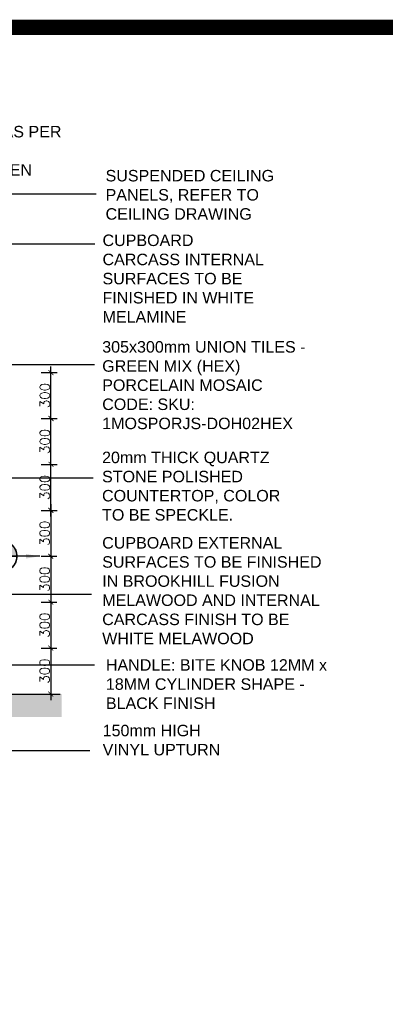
# Model space of a CAD drawing. Header units: millimetres. Extents: x -115474967 to 444143, y -74377 to 241828222.
# Tile 215 of 256: x -70321 to -67934, y 247709 to 254141. Entities that reach past the tile are written whole.
import ezdxf

# ---------------------------------------------------------------- set-up
doc = ezdxf.new("R2010")
doc.units = ezdxf.units.MM
doc.header["$MEASUREMENT"] = 0
doc.layers.add('0-CONS-1', color=40, linetype='Continuous', plot=False)
for name, color, linetype in [('0-HACH', 9, 'Continuous'), ('00-2 Ceiling', 2, 'Continuous'), ('04-6 H-Ceiling', 9, 'Continuous'), ('DIMS-20', 9, 'Continuous'), ('STRU-CONC', 3, 'Continuous'), ('TEXT-20', 2, 'Continuous')]:
    doc.layers.add(name, color=color, linetype=linetype)
doc.layers.add('00-6 H-CS Ste Proposed', color=7, linetype='Continuous', true_color=0xf00000)
doc.layers.add('0_cons_01', color=40, linetype='Continuous', lineweight=0, plot=False)
doc.styles.add('ARIAL', font='arial.ttf')
doc.styles.add('DIMS', font='simplex.shx')
doc.styles.add('TEXT-20', font='arial.ttf', dxfattribs={"height": 40})
doc.dimstyles.new('DIM-20', dxfattribs={"dimscale": 4, "dimtxt": 10, "dimasz": 8, "dimexe": 10, "dimexo": 5, "dimgap": 4, "dimtad": 1, "dimdec": 0, "dimrnd": 5, "dimdsep": 46, "dimtxsty": 'DIMS', "dimblk": 'ARCHTICK', "dimcen": 25, "dimdle": 10, "dimclrd": 9, "dimclre": 9, "dimclrt": 4, "dimadec": 0, "dimazin": 0, "dimtfac": 1, "dimtdec": 0, "dimtmove": 2, "dimatfit": 2, "dimfxl": 1, "dimtolj": 1, "dimtzin": 0, "dimarcsym": 0})
doc.dimstyles.new('Plans 1_100 SCALE', dxfattribs={"dimtxt": 175, "dimasz": 90, "dimexe": 90, "dimexo": 100, "dimgap": 60, "dimtad": 1, "dimdec": 0, "dimrnd": 5, "dimtxsty": 'ARIAL', "dimblk": 'ARCHTICK', "dimcen": 20, "dimdle": 90, "dimclrt": 2, "dimadec": 0, "dimazin": 0, "dimtfac": 1, "dimtdec": 0, "dimtix": 1, "dimtmove": 2, "dimatfit": 3, "dimfxl": 400, "dimfxlon": 1, "dimarcsym": 0})

# ---------------------------------------------------------------- blocks, each defined once
blk = doc.blocks.new('_ArchTick')
at = {"color": 0, "linetype": 'ByBlock', "const_width": 0.15}
blk.add_lwpolyline([(-0.5, -0.5), (0.5, 0.5)], dxfattribs=at)
blk = doc.blocks.new('*D269')
at = {"layer": 'Defpoints', "color": 0, "transparency": 16777216}
for p in [(-70201.7, 250935.9), (-70201.7, 250635.9), (-70118.5, 250635.9)]:
    blk.add_point(p, dxfattribs=at)
at = {"layer": 'DIMS-20', "color": 9, "lineweight": -2, "transparency": 16777216}
for p, q in [((-70118.5, 250975.9), (-70118.5, 250595.9)), ((-70181.7, 250935.9), (-70078.5, 250935.9)), ((-70181.7, 250635.9), (-70078.5, 250635.9))]:
    blk.add_line(p, q, dxfattribs=at)
at = {"layer": 'DIMS-20', "color": 9, "lineweight": -2, "transparency": 16777216, "xscale": 32, "yscale": 32, "zscale": 32}
for p, rotation in [((-70118.5, 250935.9), 90), ((-70118.5, 250635.9), 270)]:
    blk.add_blockref('_ArchTick', p, dxfattribs=dict(at, rotation=rotation))
at = {"layer": 'DIMS-20', "color": 4, "transparency": 16777216, "insert": (-70158.5, 250785.9), "char_height": 64, "attachment_point": 5, "rotation": 90, "style": 'DIMS'}
blk.add_mtext('\\A1;300', dxfattribs=at)
blk = doc.blocks.new('*D270')
at = {"layer": 'Defpoints', "color": 0, "transparency": 16777216}
for p in [(-70201.7, 250635.9), (-70201.7, 250335.9), (-70118.5, 250335.9)]:
    blk.add_point(p, dxfattribs=at)
at = {"layer": 'DIMS-20', "color": 9, "lineweight": -2, "transparency": 16777216}
for p, q in [((-70118.5, 250675.9), (-70118.5, 250295.9)), ((-70181.7, 250635.9), (-70078.5, 250635.9)), ((-70181.7, 250335.9), (-70078.5, 250335.9))]:
    blk.add_line(p, q, dxfattribs=at)
at = {"layer": 'DIMS-20', "color": 9, "lineweight": -2, "transparency": 16777216, "xscale": 32, "yscale": 32, "zscale": 32}
for p, rotation in [((-70118.5, 250635.9), 90), ((-70118.5, 250335.9), 270)]:
    blk.add_blockref('_ArchTick', p, dxfattribs=dict(at, rotation=rotation))
at = {"layer": 'DIMS-20', "color": 4, "transparency": 16777216, "insert": (-70158.5, 250485.9), "char_height": 64, "attachment_point": 5, "rotation": 90, "style": 'DIMS'}
blk.add_mtext('\\A1;300', dxfattribs=at)
blk = doc.blocks.new('*D271')
at = {"layer": 'Defpoints', "color": 0, "transparency": 16777216}
for p in [(-70201.7, 250335.9), (-70201.7, 250035.9), (-70118.5, 250035.9)]:
    blk.add_point(p, dxfattribs=at)
at = {"layer": 'DIMS-20', "color": 9, "lineweight": -2, "transparency": 16777216}
for p, q in [((-70181.7, 250335.9), (-70078.5, 250335.9)), ((-70118.5, 250375.9), (-70118.5, 249995.9)), ((-70181.7, 250035.9), (-70078.5, 250035.9))]:
    blk.add_line(p, q, dxfattribs=at)
at = {"layer": 'DIMS-20', "color": 9, "lineweight": -2, "transparency": 16777216, "xscale": 32, "yscale": 32, "zscale": 32}
for p, rotation in [((-70118.5, 250335.9), 90), ((-70118.5, 250035.9), 270)]:
    blk.add_blockref('_ArchTick', p, dxfattribs=dict(at, rotation=rotation))
at = {"layer": 'DIMS-20', "color": 4, "transparency": 16777216, "insert": (-70158.5, 250185.9), "char_height": 64, "attachment_point": 5, "rotation": 90, "style": 'DIMS'}
blk.add_mtext('\\A1;300', dxfattribs=at)
blk = doc.blocks.new('*D272')
at = {"layer": 'Defpoints', "color": 0, "transparency": 16777216}
for p in [(-70201.7, 250035.9), (-70201.7, 249735.9), (-70118.5, 249735.9)]:
    blk.add_point(p, dxfattribs=at)
at = {"layer": 'DIMS-20', "color": 9, "lineweight": -2, "transparency": 16777216}
for p, q in [((-70118.5, 250075.9), (-70118.5, 249695.9)), ((-70181.7, 250035.9), (-70078.5, 250035.9)), ((-70181.7, 249735.9), (-70078.5, 249735.9))]:
    blk.add_line(p, q, dxfattribs=at)
at = {"layer": 'DIMS-20', "color": 9, "lineweight": -2, "transparency": 16777216, "xscale": 32, "yscale": 32, "zscale": 32}
for p, rotation in [((-70118.5, 250035.9), 90), ((-70118.5, 249735.9), 270)]:
    blk.add_blockref('_ArchTick', p, dxfattribs=dict(at, rotation=rotation))
at = {"layer": 'DIMS-20', "color": 4, "transparency": 16777216, "insert": (-70158.5, 249885.9), "char_height": 64, "attachment_point": 5, "rotation": 90, "style": 'DIMS'}
blk.add_mtext('\\A1;300', dxfattribs=at)
blk = doc.blocks.new('*D273')
at = {"layer": 'Defpoints', "color": 0, "transparency": 16777216}
for p in [(-70201.7, 251235.9), (-70117.1, 251235.9), (-70201.7, 250935.9)]:
    blk.add_point(p, dxfattribs=at)
at = {"layer": 'DIMS-20', "color": 9, "lineweight": -2, "transparency": 16777216}
for p, q in [((-70181.7, 251235.9), (-70077.1, 251235.9)), ((-70117.1, 250895.9), (-70117.1, 251275.9)), ((-70181.7, 250935.9), (-70077.1, 250935.9))]:
    blk.add_line(p, q, dxfattribs=at)
at = {"layer": 'DIMS-20', "color": 9, "lineweight": -2, "transparency": 16777216, "xscale": 32, "yscale": 32, "zscale": 32}
for p, rotation in [((-70117.1, 251235.9), 90), ((-70117.1, 250935.9), 270)]:
    blk.add_blockref('_ArchTick', p, dxfattribs=dict(at, rotation=rotation))
at = {"layer": 'DIMS-20', "color": 4, "transparency": 16777216, "insert": (-70157.1, 251085.9), "char_height": 64, "attachment_point": 5, "rotation": 90, "style": 'DIMS'}
blk.add_mtext('\\A1;300', dxfattribs=at)
blk = doc.blocks.new('*D274')
at = {"layer": 'Defpoints', "color": 0, "transparency": 16777216}
for p in [(-70201.7, 251535.9), (-70117.1, 251535.9), (-70201.7, 251235.9)]:
    blk.add_point(p, dxfattribs=at)
at = {"layer": 'DIMS-20', "color": 9, "lineweight": -2, "transparency": 16777216}
for p, q in [((-70117.1, 251195.9), (-70117.1, 251575.9)), ((-70181.7, 251535.9), (-70077.1, 251535.9)), ((-70181.7, 251235.9), (-70077.1, 251235.9))]:
    blk.add_line(p, q, dxfattribs=at)
at = {"layer": 'DIMS-20', "color": 9, "lineweight": -2, "transparency": 16777216, "xscale": 32, "yscale": 32, "zscale": 32}
for p, rotation in [((-70117.1, 251535.9), 90), ((-70117.1, 251235.9), 270)]:
    blk.add_blockref('_ArchTick', p, dxfattribs=dict(at, rotation=rotation))
at = {"layer": 'DIMS-20', "color": 4, "transparency": 16777216, "insert": (-70157.1, 251385.9), "char_height": 64, "attachment_point": 5, "rotation": 90, "style": 'DIMS'}
blk.add_mtext('\\A1;300', dxfattribs=at)
blk = doc.blocks.new('*D275')
at = {"layer": 'Defpoints', "color": 0, "transparency": 16777216}
for p in [(-70201.7, 251835.9), (-70117.1, 251835.9), (-70201.7, 251535.9)]:
    blk.add_point(p, dxfattribs=at)
at = {"layer": 'DIMS-20', "color": 9, "lineweight": -2, "transparency": 16777216}
for p, q in [((-70117.1, 251495.9), (-70117.1, 251875.9)), ((-70181.7, 251835.9), (-70077.1, 251835.9)), ((-70181.7, 251535.9), (-70077.1, 251535.9))]:
    blk.add_line(p, q, dxfattribs=at)
at = {"layer": 'DIMS-20', "color": 9, "lineweight": -2, "transparency": 16777216, "xscale": 32, "yscale": 32, "zscale": 32}
for p, rotation in [((-70117.1, 251835.9), 90), ((-70117.1, 251535.9), 270)]:
    blk.add_blockref('_ArchTick', p, dxfattribs=dict(at, rotation=rotation))
at = {"layer": 'DIMS-20', "color": 4, "transparency": 16777216, "insert": (-70157.1, 251685.9), "char_height": 64, "attachment_point": 5, "rotation": 90, "style": 'DIMS'}
blk.add_mtext('\\A1;300', dxfattribs=at)
blk = doc.blocks.new('center')
at = {"layer": '00-6 H-CS Ste Proposed', "true_color": 0xf00000}
h = blk.add_hatch(color=1, dxfattribs=at)
h.paths.add_polyline_path([(-1091490.8, -28160.3, 0.414214), (-1091590.8, -28060.3), (-1091590.8, -28160.3)])
h.paths.add_polyline_path([(-1091690.8, -28160.3, 0.414214), (-1091590.8, -28260.3), (-1091590.8, -28160.3)])
at = {"layer": '0-CONS-1'}
blk.add_circle((-1091590.8, -28160.3), 100, dxfattribs=at)
at = {"layer": '04-6 H-Ceiling', "linetype": 'Continuous', "ltscale": 25, "const_width": 10}
blk.add_lwpolyline([(-1091590.8, -28060.3, 0.414214), (-1091690.8, -28160.3, 0.414214), (-1091590.8, -28260.3, 0.414214), (-1091490.8, -28160.3, 0.414214), (-1091590.8, -28060.3)], format="xyb", dxfattribs=at)
for points in [[(-1091590.8, -28060.3), (-1091590.8, -28260.3)], [(-1091690.8, -28160.3), (-1091490.8, -28160.3)]]:
    blk.add_lwpolyline(points, dxfattribs=at)
at = {"layer": '00-6 H-CS Ste Proposed', "color": 1, "true_color": 0xf00000}
for points in [[(-1091590.8, -27910.3), (-1091590.8, -28160.3)], [(-1091840.8, -28160.3), (-1091590.8, -28160.3)], [(-1091590.8, -28410.3), (-1091590.8, -28160.3)], [(-1091340.8, -28160.3), (-1091590.8, -28160.3)]]:
    blk.add_leader(points, dimstyle='Plans 1_100 SCALE', override={"dimasz": 90}, dxfattribs=at)

msp = doc.modelspace()

# ---------------------------------------------------------------- hatches: boundary and pattern name
at = {"layer": '0-HACH'}
h = msp.add_hatch(dxfattribs=at)
h.set_pattern_fill('AR-CONC', color=8, scale=0.8, style=0)
h.set_pattern_definition([(130, (74041.12, 245667.38), (-145.74774, -12.75127), [15.24, -167.64]), (185, (74041.12, 245667.38), (28.19426, 152.84531), [12.192, -134.112]), (79.549, (74028.97, 245666.31), (-117.554, 140.09335), [12.952, -142.472]), (133.8158, (74041.12, 245708.02), (-216.86323, -33.63386), [22.86, -251.46]), (83.3644, (74023.04, 245705.21), (-189.9234, 197.94044), [19.428, -213.708]), (188.816, (74041.12, 245708.02), (-189.9237, 197.9401), [18.288, -201.168]), (159, (74020.8, 245697.86), (-121.2919, -81.81241), [15.24, -167.64]), (214, (74020.8, 245697.86), (-49.44162, 147.35037), [12.192, -134.112]), (108.5486, (74010.69, 245691.04), (-170.73319, 65.53829), [12.952, -142.472]), (142.5, (74041.117, 245667.377), (-2.470883, 67.644031), [0, -132.4864, 0, -136.144, 0, -134.62]), (172.5, (74041.12, 245667.38), (-53.45573, 80.14446), [0, -77.6224, 0, -129.4384, 0, -51.308]), (212.5, (74086.43, 245667.377), (-108.472476, -4.582995), [0, -50.8, 0, -158.496, 0, -210.312]), (222.5, (74106.75, 245667.38), (-118.503345, 20.34119), [0, -66.04, 0, -105.2576, 0, -149.352])])
h.paths.add_polyline_path([(-74954.12536, 249733.45007), (-74954.12536, 249583.45006), (-70047.05258, 249585.88977), (-70047.05258, 249735.88978)])

# ---------------------------------------------------------------- linework, layer by layer
at = {"layer": '0_cons_01', "const_width": 100}
msp.add_lwpolyline([(-84695.2039, 254090.94107), (-52573.99192, 254090.94107), (-52573.99192, 243166.19105), (-84695.2039, 243166.19105)], close=True, dxfattribs=at)
at = {"layer": 'STRU-CONC'}
msp.add_line((-74958.64143, 249735.88978), (-70056.83283, 249735.88978), dxfattribs=at)

# ---------------------------------------------------------------- block references
at = {"layer": '00-2 Ceiling', "color": 1}
msp.add_blockref('center', (1021151.01336, 278796.18757), dxfattribs=at)

# ---------------------------------------------------------------- texts
at = {"layer": 'TEXT-20', "color": 7, "linetype": 'Continuous', "char_height": 75, "attachment_point": 1, "style": 'TEXT-20'}
for s, insert, width in [('WALLS PLASTERED AND PAINTED AS PER FINISHES SCHEDULE.\\PPLASCON PROFESSIONAL MID-SHEEN \\PCOLOUR : BARN OWL', (-72202.56974, 253447.14358), 2230), ('SUSPENDED CEILING PANELS, REFER TO CEILING DRAWING', (-69760.69165, 253159.52387), 1213.0546114), ('CUPBOARD CARCASS INTERNAL SURFACES TO BE FINISHED IN WHITE MELAMINE', (-69780.55331, 252737.37725), 1065.4378277), ('305x300mm UNION TILES - GREEN MIX (HEX) PORCELAIN MOSAIC\\PCODE: SKU: 1MOSPORJS-DOH02HEX', (-69782.56974, 252041.29444), 1455.7053283), ('20mm THICK QUARTZ STONE POLISHED COUNTERTOP, COLOR TO BE SPECKLE. ', (-69783.57027, 251319.15192), 1258.0720034), ('CUPBOARD EXTERNAL  SURFACES TO BE FINISHED IN BROOKHILL FUSION MELAWOOD AND INTERNAL CARCASS FINISH TO BE WHITE MELAWOOD', (-69782.56974, 250761.29444), 1455.7053283), ('HANDLE: BITE KNOB 12MM x 18MM CYLINDER SHAPE - BLACK FINISH', (-69758.58164, 249963.43696), 1496.4296683), ('150mm HIGH VINYL UPTURN', (-69779.61334, 249535.11031), 779.6527183)]:
    msp.add_mtext(s, dxfattribs=dict(at, insert=insert, width=width))

# ---------------------------------------------------------------- dimensions: what is measured, and where the dimension line sits
at = {"layer": 'DIMS-20'}
for base, p1, p2, picture, middle in [((-70117.13593, 251835.88977), (-70201.70502, 251535.88979), (-70201.70502, 251835.88977), '*D275', (-70157.13593, 251685.88978)), ((-70117.13593, 251535.88979), (-70201.70502, 251235.88979), (-70201.70502, 251535.88979), '*D274', (-70157.13593, 251385.88979)), ((-70117.13593, 251235.88979), (-70201.70502, 250935.88979), (-70201.70502, 251235.88979), '*D273', (-70157.13593, 251085.88979)), ((-70118.46087, 250635.88979), (-70201.70502, 250935.88979), (-70201.70502, 250635.88979), '*D269', (-70158.46087, 250785.88979)), ((-70118.46087, 250335.88979), (-70201.70502, 250635.88979), (-70201.70502, 250335.88979), '*D270', (-70158.46087, 250485.88979)), ((-70118.5255, 250035.88979), (-70201.70502, 250335.88979), (-70201.70502, 250035.88979), '*D271', (-70158.5255, 250185.88979)), ((-70118.5255, 249735.88978), (-70201.70502, 250035.88979), (-70201.70502, 249735.88978), '*D272', (-70158.5255, 249885.88979))]:
    dim = msp.add_linear_dim(base=base, p1=p1, p2=p2, angle=90, dimstyle='DIM-20', override={"dimtxt": 16, "dimgap": 2}, dxfattribs=at)
    dim.commit()
    dim.dimension.update_dxf_attribs({"geometry": picture, "text_midpoint": middle})

# ---------------------------------------------------------------- leaders
for points in [[(-70812.77532, 252372.62932), (-70822.56974, 253002.55233), (-69822.56974, 253002.55233)], [(-70662.56974, 251559.03394), (-70662.56974, 252677.6965), (-69830.29799, 252677.6965)], [(-71142.56974, 250792.55233), (-71142.56974, 251887.6965), (-69832.81105, 251887.6965)], [(-70812.56975, 250635.89062), (-70812.56974, 251147.6965), (-69842.56974, 251147.6965)], [(-71882.56974, 250553.23077), (-71882.56974, 249927.6965), (-69833.2758, 249927.6965)], [(-71172.56974, 250387.6965), (-69852.56974, 250387.6965)], [(-71003.82291, 249788.80864), (-71003.82291, 249367.6965), (-69862.56974, 249367.6965)]]:
    msp.add_leader(points, dimstyle='DIM-20', override={"dimtxt": 16, "dimasz": 25, "dimgap": 2}, dxfattribs=at)

doc.saveas('drawing.dxf')
